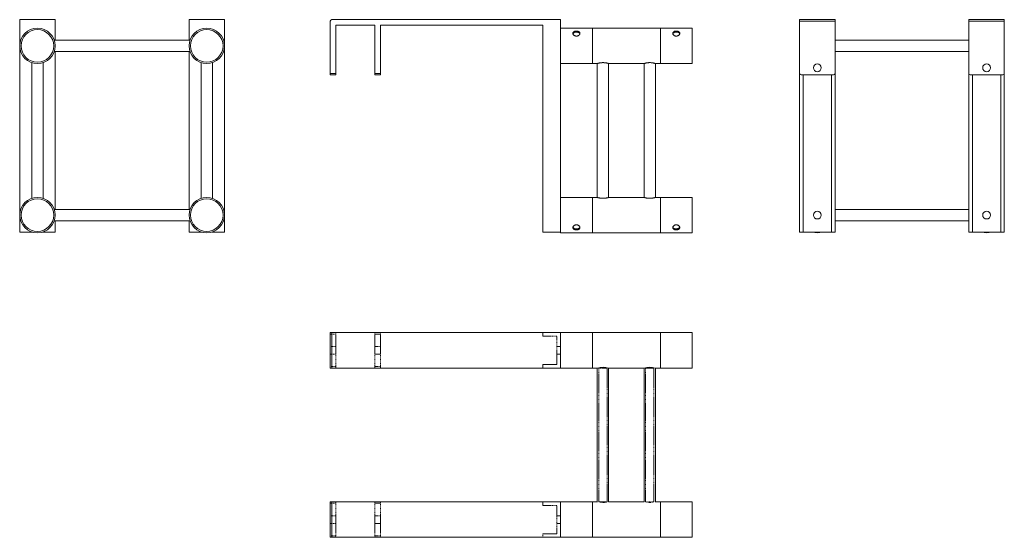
# Model space of a CAD drawing. Header units: millimetres. Extents: x -58 to 1332, y -116 to 615.
import ezdxf

# ---------------------------------------------------------------- set-up
doc = ezdxf.new("R2010")
doc.units = ezdxf.units.MM
doc.linetypes.add('HIDDEN', pattern=[1.905, 1.27, -0.635])

# ---------------------------------------------------------------- blocks, each defined once
blk = doc.blocks.new('la290_face')
at = {"color": 7, "linetype": 'Continuous', "lineweight": 15}
for p, q in [((-185.5, 6), (-185.5, -68)), ((139.5, 8), (-183.5, 8)), ((-177.5, -68), (-177.5, 0)), ((-177.5, 0), (-122.5, 0)), ((-114.5, -68), (-114.5, 0)), ((-114.5, 0), (114.5, 0)), ((114.5, -292), (114.5, 0)), ((139.5, -29), (139.5, 8)), ((-122.5, 0), (-122.5, -68)), ((184.5, -4), (184.5, -54)), ((280.5, -54), (280.5, -4)), ((325.5, -4), (325.5, -54)), ((139.5, -268), (139.5, -29)), ((-185.5, -70), (-185.5, -68)), ((-185.5, -68), (-177.5, -68)), ((-177.5, -68), (-177.5, -70)), ((-122.5, -70), (-122.5, -68)), ((-122.5, -68), (-114.5, -68)), ((-114.5, -68), (-114.5, -70)), ((-177.5, -70), (-185.5, -70)), ((-114.5, -70), (-122.5, -70)), ((184.5, -243), (184.5, -293)), ((280.5, -293), (280.5, -243)), ((325.5, -243), (325.5, -293)), ((139.5, -292), (139.5, -268)), ((134.5, -292), (114.5, -292)), ((139.5, -292), (114.5, -292)), ((139.5, -292), (139.5, -293))]:
    blk.add_line(p, q, dxfattribs=at)
blk.add_arc((-183.5, 6), 2, 90, 180, dxfattribs=at)
for points in [[(184.5, -4), (139.5, -4)], [(280.5, -4), (184.5, -4)], [(325.5, -4), (280.5, -4)], [(139.5, -54), (184.5, -54)], [(184.5, -54), (191.6, -54)], [(191.5, -54), (191.5, -243)], [(207.4, -54), (257.5, -54)], [(207.5, -243), (207.5, -54)], [(257.5, -54), (257.5, -243)], [(273.5, -243), (273.5, -54)], [(273.5, -54), (280.5, -54)], [(280.5, -54), (325.5, -54)], [(184.5, -243), (139.5, -243)], [(191.6, -243), (184.5, -243)], [(257.5, -243), (207.4, -243)], [(280.5, -243), (273.5, -243)], [(325.5, -243), (280.5, -243)], [(139.5, -293), (184.5, -293)], [(184.5, -293), (280.5, -293)], [(280.5, -293), (325.5, -293)]]:
    blk.add_open_spline(points, degree=1, dxfattribs=at)
for points, knots in [([(162, -15.2), (161.7, -15.2), (161.3, -15.2), (160.7, -15.1), (160.4, -15), (159.8, -14.8), (159.5, -14.7), (158.9, -14.4), (158.7, -14.2), (158.2, -13.8), (158, -13.6), (157.7, -13.2), (157.5, -13), (157.3, -12.5), (157.2, -12.3), (157, -11.8), (157, -11.6), (157, -11.1), (157, -10.9), (157.2, -10.4), (157.3, -10.2), (157.4, -9.9), (157.5, -9.8), (157.7, -9.6), (157.8, -9.6), (158, -9.3), (158.2, -9.1), (158.7, -8.9), (158.9, -8.7), (159.5, -8.5), (159.8, -8.4), (160.4, -8.3), (160.7, -8.2), (161.3, -8.2), (161.7, -8.1), (162.3, -8.1), (162.7, -8.2), (163.3, -8.2), (163.6, -8.3), (164.1, -8.4), (164.2, -8.4), (164.5, -8.5), (164.6, -8.6), (165, -8.7), (165.3, -8.9), (165.8, -9.1), (166, -9.3), (166.3, -9.6), (166.5, -9.8), (166.7, -10.2), (166.8, -10.4), (167, -10.9), (167, -11.1), (167, -11.6), (167, -11.8), (166.8, -12.3), (166.7, -12.5), (166.5, -13), (166.3, -13.2), (166.1, -13.5), (166, -13.6), (165.8, -13.8), (165.7, -13.9), (165.3, -14.2), (165.1, -14.4), (164.5, -14.7), (164.2, -14.8), (163.6, -15), (163.3, -15.1), (162.7, -15.2), (162.3, -15.2), (162, -15.2)], [0, 0, 0, 0, 0.03125, 0.03125, 0.0625, 0.0625, 0.09375, 0.09375, 0.125, 0.125, 0.15625, 0.15625, 0.1875, 0.1875, 0.21875, 0.21875, 0.25, 0.25, 0.28125, 0.28125, 0.3125, 0.3125, 0.328125, 0.328125, 0.34375, 0.34375, 0.375, 0.375, 0.40625, 0.40625, 0.4375, 0.4375, 0.46875, 0.46875, 0.5, 0.5, 0.53125, 0.53125, 0.5625, 0.5625, 0.578125, 0.578125, 0.59375, 0.59375, 0.625, 0.625, 0.65625, 0.65625, 0.6875, 0.6875, 0.71875, 0.71875, 0.75, 0.75, 0.78125, 0.78125, 0.8125, 0.8125, 0.84375, 0.84375, 0.859375, 0.859375, 0.875, 0.875, 0.90625, 0.90625, 0.9375, 0.9375, 0.96875, 0.96875, 1, 1, 1, 1]), ([(157.2, -12.1), (157.2, -11.8), (157.4, -11.2), (158.3, -10.4), (159.7, -9.8), (161.3, -9.6), (163, -9.6), (164.6, -9.9), (165.9, -10.6), (166.7, -11.3), (166.8, -11.9), (166.8, -12.1)], [0, 0, 0, 0, 0.08402, 0.205337, 0.329142, 0.453276, 0.574904, 0.695139, 0.817219, 0.941527, 1, 1, 1, 1]), ([(303, -15.2), (302.7, -15.2), (302.3, -15.2), (301.7, -15.1), (301.4, -15), (300.8, -14.8), (300.5, -14.7), (299.9, -14.4), (299.7, -14.2), (299.2, -13.8), (299, -13.6), (298.7, -13.2), (298.5, -13), (298.3, -12.5), (298.2, -12.3), (298, -11.8), (298, -11.6), (298, -11.1), (298, -10.9), (298.2, -10.4), (298.3, -10.2), (298.4, -9.9), (298.5, -9.8), (298.7, -9.6), (298.8, -9.6), (299, -9.3), (299.2, -9.1), (299.7, -8.9), (299.9, -8.7), (300.5, -8.5), (300.8, -8.4), (301.4, -8.3), (301.7, -8.2), (302.3, -8.2), (302.7, -8.1), (303.3, -8.1), (303.7, -8.2), (304.3, -8.2), (304.6, -8.3), (305.1, -8.4), (305.2, -8.4), (305.5, -8.5), (305.6, -8.6), (306, -8.7), (306.3, -8.9), (306.8, -9.1), (307, -9.3), (307.3, -9.6), (307.5, -9.8), (307.7, -10.2), (307.8, -10.4), (308, -10.9), (308, -11.1), (308, -11.6), (308, -11.8), (307.8, -12.3), (307.7, -12.5), (307.5, -13), (307.3, -13.2), (307.1, -13.5), (307, -13.6), (306.8, -13.8), (306.7, -13.9), (306.3, -14.2), (306.1, -14.4), (305.5, -14.7), (305.2, -14.8), (304.6, -15), (304.3, -15.1), (303.7, -15.2), (303.3, -15.2), (303, -15.2)], [0, 0, 0, 0, 0.03125, 0.03125, 0.0625, 0.0625, 0.09375, 0.09375, 0.125, 0.125, 0.15625, 0.15625, 0.1875, 0.1875, 0.21875, 0.21875, 0.25, 0.25, 0.28125, 0.28125, 0.3125, 0.3125, 0.328125, 0.328125, 0.34375, 0.34375, 0.375, 0.375, 0.40625, 0.40625, 0.4375, 0.4375, 0.46875, 0.46875, 0.5, 0.5, 0.53125, 0.53125, 0.5625, 0.5625, 0.578125, 0.578125, 0.59375, 0.59375, 0.625, 0.625, 0.65625, 0.65625, 0.6875, 0.6875, 0.71875, 0.71875, 0.75, 0.75, 0.78125, 0.78125, 0.8125, 0.8125, 0.84375, 0.84375, 0.859375, 0.859375, 0.875, 0.875, 0.90625, 0.90625, 0.9375, 0.9375, 0.96875, 0.96875, 1, 1, 1, 1]), ([(298.2, -12.1), (298.2, -11.8), (298.4, -11.2), (299.3, -10.4), (300.7, -9.8), (302.3, -9.6), (304, -9.6), (305.6, -9.9), (306.9, -10.6), (307.7, -11.3), (307.8, -11.9), (307.8, -12.1)], [0, 0, 0, 0, 0.08402, 0.205337, 0.329142, 0.453276, 0.574904, 0.695139, 0.817219, 0.941527, 1, 1, 1, 1]), ([(199.5, -52.7), (199.1, -52.7), (198.2, -52.7), (196.9, -52.8), (195.7, -53), (194.6, -53.2), (193.6, -53.4), (192.8, -53.6), (192.1, -53.8), (191.7, -53.9), (191.5, -54), (191.5, -54), (191.5, -54)], [0, 0, 0, 0, 0.1020677, 0.2071997, 0.3092396, 0.4140641, 0.5194402, 0.6277263, 0.7354361, 0.8464692, 0.9506598, 1, 1, 1, 1]), ([(191.6, -54), (191.6, -54), (191.4, -54), (192.1, -53.8), (193.5, -53.4), (195.6, -53), (198.2, -52.7), (200.9, -52.7), (203.4, -53), (205.5, -53.4), (206.9, -53.8), (207.6, -54), (207.5, -54), (207.4, -54)], [0, 0, 0, 0, 0.029209, 0.131166, 0.234443, 0.342221, 0.451256, 0.555701, 0.656975, 0.761298, 0.870159, 0.978188, 1, 1, 1, 1]), ([(207.5, -54), (207.5, -54), (207.5, -54), (207.3, -53.9), (206.8, -53.8), (206.2, -53.6), (205.4, -53.4), (204.4, -53.2), (203.3, -53), (202.1, -52.8), (200.8, -52.7), (199.9, -52.7), (199.5, -52.7)], [0, 0, 0, 0, 0.05853, 0.163425, 0.264026, 0.367359, 0.471514, 0.578488, 0.686154, 0.79705, 0.8971, 1, 1, 1, 1]), ([(265.5, -52.7), (265.1, -52.7), (264.2, -52.7), (262.9, -52.8), (261.7, -53), (260.6, -53.2), (259.6, -53.4), (258.8, -53.6), (258.1, -53.8), (257.7, -53.9), (257.5, -54), (257.5, -54), (257.5, -54)], [0, 0, 0, 0, 0.102068, 0.2072, 0.30924, 0.414064, 0.51944, 0.627726, 0.735436, 0.846469, 0.95066, 1, 1, 1, 1]), ([(273.5, -54), (273.5, -54), (273.5, -54), (273.3, -53.9), (272.9, -53.8), (272.2, -53.6), (271.4, -53.4), (270.5, -53.2), (269.3, -53), (268.1, -52.8), (266.8, -52.7), (265.4, -52.7), (264.1, -52.7), (262.9, -52.8), (261.7, -53), (260.6, -53.2), (259.6, -53.4), (258.8, -53.6), (258.1, -53.8), (257.7, -53.9), (257.5, -54), (257.5, -54), (257.5, -54)], [0, 0, 0, 0, 0.0290518, 0.0793285, 0.1310318, 0.1819918, 0.2343115, 0.2874628, 0.3421146, 0.3958229, 0.4512218, 0.5026778, 0.5557248, 0.6056818, 0.6570103, 0.708487, 0.7613348, 0.8149998, 0.8702381, 0.9234469, 0.9783389, 1, 1, 1, 1]), ([(273.5, -54), (273.5, -54), (273.5, -54), (273.3, -53.9), (272.8, -53.8), (272.2, -53.6), (271.4, -53.4), (270.4, -53.2), (269.3, -53), (268.1, -52.8), (266.8, -52.7), (265.9, -52.7), (265.5, -52.7)], [0, 0, 0, 0, 0.05853, 0.163425, 0.264026, 0.367359, 0.471514, 0.578488, 0.686154, 0.79705, 0.8971, 1, 1, 1, 1]), ([(191.5, -243), (191.5, -243), (191.5, -243), (191.7, -243.1), (192.2, -243.2), (192.8, -243.4), (193.6, -243.6), (194.6, -243.8), (195.7, -244), (196.9, -244.2), (198.2, -244.3), (199.1, -244.3), (199.5, -244.3)], [0, 0, 0, 0, 0.05853, 0.163425, 0.264026, 0.367359, 0.471514, 0.578488, 0.686154, 0.79705, 0.8971, 1, 1, 1, 1]), ([(207.4, -243), (207.4, -243), (207.6, -243), (206.9, -243.2), (205.5, -243.6), (203.4, -244), (200.8, -244.3), (198.1, -244.3), (195.6, -244), (193.5, -243.6), (192.1, -243.2), (191.4, -243), (191.5, -243), (191.6, -243)], [0, 0, 0, 0, 0.0292088, 0.1311657, 0.2344432, 0.3422205, 0.4512561, 0.5557009, 0.6569753, 0.7612976, 0.8701594, 0.978188, 1, 1, 1, 1]), ([(199.5, -244.3), (199.9, -244.3), (200.8, -244.3), (202.1, -244.2), (203.3, -244), (204.4, -243.8), (205.4, -243.6), (206.2, -243.4), (206.9, -243.2), (207.3, -243.1), (207.5, -243), (207.5, -243), (207.5, -243)], [0, 0, 0, 0, 0.102068, 0.2072, 0.30924, 0.414064, 0.51944, 0.627726, 0.735436, 0.846469, 0.95066, 1, 1, 1, 1]), ([(257.5, -243), (257.5, -243), (257.5, -243), (257.7, -243.1), (258.2, -243.2), (258.8, -243.4), (259.6, -243.6), (260.6, -243.8), (261.7, -244), (262.9, -244.2), (264.2, -244.3), (265.1, -244.3), (265.5, -244.3)], [0, 0, 0, 0, 0.05853, 0.163425, 0.264026, 0.367359, 0.471514, 0.578488, 0.686154, 0.79705, 0.8971, 1, 1, 1, 1]), ([(257.5, -243), (257.5, -243), (257.5, -243), (257.7, -243.1), (258.1, -243.2), (258.8, -243.4), (259.6, -243.6), (260.5, -243.8), (261.7, -244), (262.9, -244.2), (264.2, -244.3), (265.6, -244.3), (266.9, -244.3), (268.1, -244.2), (269.3, -244), (270.4, -243.8), (271.4, -243.6), (272.2, -243.4), (272.9, -243.2), (273.3, -243.1), (273.5, -243), (273.5, -243), (273.5, -243)], [0, 0, 0, 0, 0.029052, 0.079329, 0.131032, 0.181992, 0.234312, 0.287463, 0.342115, 0.395823, 0.451222, 0.502678, 0.555725, 0.605682, 0.65701, 0.708487, 0.761335, 0.815, 0.870238, 0.923447, 0.978339, 1, 1, 1, 1]), ([(265.5, -244.3), (265.9, -244.3), (266.8, -244.3), (268.1, -244.2), (269.3, -244), (270.4, -243.8), (271.4, -243.6), (272.2, -243.4), (272.9, -243.2), (273.3, -243.1), (273.5, -243), (273.5, -243), (273.5, -243)], [0, 0, 0, 0, 0.102068, 0.2072, 0.30924, 0.414064, 0.51944, 0.627726, 0.735436, 0.846469, 0.95066, 1, 1, 1, 1]), ([(162, -281.8), (162.3, -281.8), (162.7, -281.8), (163.3, -281.9), (163.6, -282), (164.2, -282.2), (164.5, -282.3), (165, -282.6), (165.3, -282.8), (165.8, -283.2), (166, -283.4), (166.3, -283.8), (166.5, -284), (166.7, -284.5), (166.8, -284.7), (167, -285.2), (167, -285.4), (167, -285.9), (167, -286.1), (166.8, -286.6), (166.7, -286.8), (166.6, -287.1), (166.5, -287.2), (166.3, -287.4), (166.2, -287.4), (166, -287.7), (165.8, -287.9), (165.3, -288.1), (165.1, -288.3), (164.5, -288.5), (164.2, -288.6), (163.6, -288.7), (163.3, -288.8), (162.7, -288.8), (162.3, -288.9), (161.7, -288.9), (161.3, -288.8), (160.7, -288.8), (160.4, -288.7), (159.9, -288.6), (159.8, -288.6), (159.5, -288.5), (159.4, -288.4), (158.9, -288.3), (158.7, -288.1), (158.2, -287.9), (158, -287.7), (157.7, -287.4), (157.5, -287.2), (157.3, -286.8), (157.2, -286.6), (157, -286.1), (157, -285.9), (157, -285.4), (157, -285.2), (157.2, -284.7), (157.3, -284.5), (157.5, -284), (157.7, -283.8), (157.9, -283.5), (158, -283.4), (158.2, -283.2), (158.3, -283.1), (158.7, -282.8), (158.9, -282.6), (159.5, -282.3), (159.8, -282.2), (160.4, -282), (160.7, -281.9), (161.3, -281.8), (161.7, -281.8), (162, -281.8)], [0, 0, 0, 0, 0.03125, 0.03125, 0.0625, 0.0625, 0.09375, 0.09375, 0.125, 0.125, 0.15625, 0.15625, 0.1875, 0.1875, 0.21875, 0.21875, 0.25, 0.25, 0.28125, 0.28125, 0.3125, 0.3125, 0.328125, 0.328125, 0.34375, 0.34375, 0.375, 0.375, 0.40625, 0.40625, 0.4375, 0.4375, 0.46875, 0.46875, 0.5, 0.5, 0.53125, 0.53125, 0.5625, 0.5625, 0.578125, 0.578125, 0.59375, 0.59375, 0.625, 0.625, 0.65625, 0.65625, 0.6875, 0.6875, 0.71875, 0.71875, 0.75, 0.75, 0.78125, 0.78125, 0.8125, 0.8125, 0.84375, 0.84375, 0.859375, 0.859375, 0.875, 0.875, 0.90625, 0.90625, 0.9375, 0.9375, 0.96875, 0.96875, 1, 1, 1, 1]), ([(166.8, -284.9), (166.8, -285.2), (166.6, -285.8), (165.7, -286.6), (164.3, -287.2), (162.7, -287.4), (161, -287.4), (159.4, -287.1), (158.1, -286.4), (157.3, -285.7), (157.2, -285.1), (157.2, -284.9)], [0, 0, 0, 0, 0.0840203, 0.2053372, 0.3291422, 0.4532761, 0.574904, 0.6951385, 0.8172187, 0.9415266, 1, 1, 1, 1]), ([(303, -281.8), (303.3, -281.8), (303.7, -281.8), (304.3, -281.9), (304.6, -282), (305.2, -282.2), (305.5, -282.3), (306, -282.6), (306.3, -282.8), (306.8, -283.2), (307, -283.4), (307.3, -283.8), (307.5, -284), (307.7, -284.5), (307.8, -284.7), (308, -285.2), (308, -285.4), (308, -285.9), (308, -286.1), (307.8, -286.6), (307.7, -286.8), (307.6, -287.1), (307.5, -287.2), (307.3, -287.4), (307.2, -287.4), (307, -287.7), (306.8, -287.9), (306.3, -288.1), (306.1, -288.3), (305.5, -288.5), (305.2, -288.6), (304.6, -288.7), (304.3, -288.8), (303.7, -288.8), (303.3, -288.9), (302.7, -288.9), (302.3, -288.8), (301.7, -288.8), (301.4, -288.7), (300.9, -288.6), (300.8, -288.6), (300.5, -288.5), (300.4, -288.4), (299.9, -288.3), (299.7, -288.1), (299.2, -287.9), (299, -287.7), (298.7, -287.4), (298.5, -287.2), (298.3, -286.8), (298.2, -286.6), (298, -286.1), (298, -285.9), (298, -285.4), (298, -285.2), (298.2, -284.7), (298.3, -284.5), (298.5, -284), (298.7, -283.8), (298.9, -283.5), (299, -283.4), (299.2, -283.2), (299.3, -283.1), (299.7, -282.8), (299.9, -282.6), (300.5, -282.3), (300.8, -282.2), (301.4, -282), (301.7, -281.9), (302.3, -281.8), (302.7, -281.8), (303, -281.8)], [0, 0, 0, 0, 0.03125, 0.03125, 0.0625, 0.0625, 0.09375, 0.09375, 0.125, 0.125, 0.15625, 0.15625, 0.1875, 0.1875, 0.21875, 0.21875, 0.25, 0.25, 0.28125, 0.28125, 0.3125, 0.3125, 0.328125, 0.328125, 0.34375, 0.34375, 0.375, 0.375, 0.40625, 0.40625, 0.4375, 0.4375, 0.46875, 0.46875, 0.5, 0.5, 0.53125, 0.53125, 0.5625, 0.5625, 0.578125, 0.578125, 0.59375, 0.59375, 0.625, 0.625, 0.65625, 0.65625, 0.6875, 0.6875, 0.71875, 0.71875, 0.75, 0.75, 0.78125, 0.78125, 0.8125, 0.8125, 0.84375, 0.84375, 0.859375, 0.859375, 0.875, 0.875, 0.90625, 0.90625, 0.9375, 0.9375, 0.96875, 0.96875, 1, 1, 1, 1]), ([(307.8, -284.9), (307.8, -285.2), (307.6, -285.8), (306.7, -286.6), (305.3, -287.2), (303.7, -287.4), (302, -287.4), (300.4, -287.1), (299.1, -286.4), (298.3, -285.7), (298.2, -285.1), (298.2, -284.9)], [0, 0, 0, 0, 0.0840203, 0.2053372, 0.3291422, 0.4532761, 0.574904, 0.6951385, 0.8172187, 0.9415266, 1, 1, 1, 1])]:
    blk.add_open_spline(points, degree=3, knots=knots, dxfattribs=at)
blk = doc.blocks.new('l290ca_dessus')
at = {"color": 7, "linetype": 'HIDDEN', "lineweight": 0}
for p, q in [((-141, -50), (-141, 0)), ((-141, 0), (-141, -50)), ((-45, 0), (-45, -25)), ((-511, -2), (-503, -2)), ((-503, -50), (-503, 0)), ((-448, -50), (-448, 0)), ((-448, -2), (-440, -2)), ((-440, -50), (-440, 0)), ((-211, -5), (-211, 0)), ((-191, -5), (-211, -5)), ((-191, -45), (-191, -5)), ((-45, 0), (-45, -50)), ((-45, -25), (-45, -50)), ((-503, -48), (-511, -48)), ((-440, -48), (-448, -48)), ((-211, -45), (-191, -45)), ((-211, -50), (-211, -45)), ((-511, -241), (-503, -241)), ((-503, -289), (-503, -239)), ((-448, -289), (-448, -239)), ((-448, -241), (-440, -241)), ((-440, -289), (-440, -239)), ((-211, -244), (-211, -239)), ((-191, -244), (-211, -244)), ((-191, -284), (-191, -244)), ((-141, -289), (-141, -239)), ((-141, -239), (-141, -289)), ((-45, -239), (-45, -264)), ((-45, -239), (-45, -289)), ((-45, -264), (-45, -289)), ((-503, -287), (-511, -287)), ((-440, -287), (-448, -287)), ((-211, -284), (-191, -284)), ((-211, -289), (-211, -284))]:
    blk.add_line(p, q, dxfattribs=at)
at = {"color": 7, "linetype": 'Continuous', "lineweight": 15}
for p, q in [((-141, 0), (-141, -50)), ((-45, -50), (-45, 0)), ((0, 0), (0, -50)), ((-511, 0), (-509, 0)), ((-511, -50), (-511, 0)), ((-186, 0), (-509, 0)), ((-509, 0), (-509, -50)), ((-186, -50), (-186, 0)), ((-509, -50), (-511, -50)), ((-186, -50), (-509, -50)), ((-511, -239), (-509, -239)), ((-511, -289), (-511, -239)), ((-186, -239), (-509, -239)), ((-509, -239), (-509, -289)), ((-186, -289), (-186, -239)), ((-141, -239), (-141, -289)), ((-45, -289), (-45, -239)), ((0, -239), (0, -289)), ((-509, -289), (-511, -289)), ((-186, -289), (-509, -289))]:
    blk.add_line(p, q, dxfattribs=at)
for centre in [(-126, -74.3), (-60, -74.3)]:
    blk.add_arc(centre, 25.6, 71.7823, 107.9688, dxfattribs=at)
at = {"color": 7, "linetype": 'HIDDEN', "lineweight": 0}
for centre in [(-126, -74.6), (-60, -74.6)]:
    blk.add_arc(centre, 25.3, 76.3016, 103.516, dxfattribs=at)
at = {"color": 7, "linetype": 'Continuous', "lineweight": 15}
for points in [[(-141, 0), (-186, 0)], [(-45, 0), (-141, 0)], [(0, 0), (-45, 0)], [(-186, -50), (-141, -50)], [(-141, -50), (-133.9, -50)], [(-134, -50), (-134, -239)], [(-118, -239), (-118, -50)], [(-118, -50), (-67.9, -50)], [(-68, -50), (-68, -239)], [(-52, -239), (-52, -50)], [(-52, -50), (-45, -50)], [(-45, -50), (0, -50)], [(-141, -239), (-186, -239)], [(-133.9, -239), (-141, -239)], [(-67.9, -239), (-118.1, -239)], [(-45, -239), (-52.1, -239)], [(0, -239), (-45, -239)], [(-186, -289), (-141, -289)], [(-141, -289), (-45, -289)], [(-45, -289), (0, -289)]]:
    blk.add_open_spline(points, degree=1, dxfattribs=at)
at = {"color": 7, "linetype": 'HIDDEN', "lineweight": 0}
for points in [[(-503, -19.5), (-511, -19.5)], [(-440, -19.5), (-448, -19.5)], [(-186, -19.5), (-191, -19.5)], [(-511, -30.5), (-503, -30.5)], [(-448, -30.5), (-440, -30.5)], [(-191, -30.5), (-186, -30.5)], [(-132, -50), (-132, -239)], [(-132, -50), (-120, -50)], [(-120, -239), (-120, -50)], [(-66, -50), (-66, -239)], [(-66, -50), (-54, -50)], [(-54, -239), (-54, -50)], [(-134, -239), (-134, -239)], [(-133.9, -239), (-133.9, -239)], [(-132, -239), (-132, -239)], [(-120, -239), (-132, -239)], [(-126, -239.7), (-126.3, -239.7)], [(-125.2, -239.7), (-126, -239.7)], [(-68, -239), (-68, -239)], [(-67.9, -239), (-67.9, -239)], [(-66, -239), (-66, -239)], [(-54, -239), (-66, -239)], [(-60.8, -239.7), (-60, -239.7)], [(-60, -239.7), (-59.6, -239.7)], [(-503, -258.5), (-511, -258.5)], [(-440, -258.5), (-448, -258.5)], [(-186, -258.5), (-191, -258.5)], [(-511, -269.5), (-503, -269.5)], [(-448, -269.5), (-440, -269.5)], [(-191, -269.5), (-186, -269.5)]]:
    blk.add_open_spline(points, degree=1, dxfattribs=at)
for points in [[(-131.9, -239), (-131.9, -239), (-132, -239), (-131.5, -239.1), (-130.4, -239.3), (-128.8, -239.6), (-126.8, -239.7), (-124.8, -239.7), (-122.9, -239.6), (-121.4, -239.3), (-120.4, -239.1), (-119.9, -239), (-120, -239), (-120, -239)], [(-54.1, -239), (-54.1, -239), (-54, -239), (-54.5, -239.1), (-55.6, -239.3), (-57.2, -239.6), (-59.2, -239.7), (-61.2, -239.7), (-63.1, -239.6), (-64.6, -239.3), (-65.6, -239.1), (-66.1, -239), (-66, -239), (-66, -239)]]:
    blk.add_open_spline(points, degree=3, knots=[0, 0, 0, 0, 0.032372, 0.136636, 0.241808, 0.349601, 0.457812, 0.563375, 0.667402, 0.773343, 0.881687, 0.989235, 1, 1, 1, 1], dxfattribs=at)
blk = doc.blocks.new('l290ca_cote1')
at = {"color": 7, "linetype": 'Continuous', "lineweight": 15}
for p, q in [((-25, 276), (25, 276)), ((-25, 274), (-25, 276)), ((-25, 274), (-25, 200)), ((25, 274), (-25, 274)), ((-25, -24), (-25, 268)), ((-25, 268), (-25, 200)), ((25, 276), (25, 274)), ((25, 274), (25, 200)), ((25, -24), (25, 268)), ((25, 268), (25, 200)), ((214, 274), (214, 276)), ((214, 276), (264, 276)), ((214, 274), (214, 200)), ((264, 274), (214, 274)), ((214, -24), (214, 268)), ((214, 268), (214, 200)), ((264, 276), (264, 274)), ((264, 274), (264, 200)), ((264, -24), (264, 268)), ((264, 268), (264, 200)), ((23, 198), (-23, 198)), ((-20, -24), (-20, 198)), ((20, -24), (20, 198)), ((262, 198), (216, 198)), ((219, -24), (219, 198)), ((259, -24), (259, 198)), ((-20, -24), (-25, -24)), ((20, -24), (-20, -24)), ((25, -24), (20, -24)), ((219, -24), (214, -24)), ((259, -24), (219, -24)), ((264, -24), (259, -24))]:
    blk.add_line(p, q, dxfattribs=at)
for centre in [(0, 208), (239, 208), (0, 0), (239, 0)]:
    blk.add_circle(centre, 5.5, dxfattribs=at)
for centre, radius, start, end in [((-23, 200), 2, 180, 270), ((23, 200), 2, 270, 0), ((216, 200), 2, 180, 270), ((262, 200), 2, 270, 0), ((0, 0), 25, 253.7398, 286.2602), ((239, 0), 25, 253.7398, 286.2602)]:
    blk.add_arc(centre, radius, start, end, dxfattribs=at)
for points in [[(214, 247), (25, 247)], [(25, 231), (214, 231)], [(214, 8), (25, 8)], [(25, -8), (214, -8)]]:
    blk.add_open_spline(points, degree=1, dxfattribs=at)
blk = doc.blocks.new('l290ca_cote2')
at = {"color": 7, "linetype": 'Continuous', "lineweight": 15}
for p, q in [((-25, 37), (25, 37)), ((-25, 0), (-25, 37)), ((-25, -39), (-25, 29)), ((-25, -39), (-25, 29)), ((25, 8), (25, 37)), ((25, 8), (25, 29)), ((25, 8), (25, 29)), ((214, 37), (264, 37)), ((214, 8), (214, 37)), ((214, 8), (214, 29)), ((214, 8), (214, 29)), ((264, 0), (264, 37)), ((264, -39), (264, 29)), ((264, -39), (264, 29)), ((-25, -239), (-25, 0)), ((264, -239), (264, 0)), ((25, -39), (25, -8)), ((25, -39), (25, -8)), ((25, -231), (25, -8)), ((214, -39), (214, -8)), ((214, -39), (214, -8)), ((214, -231), (214, -8)), ((-25, -263), (-25, -239)), ((25, -263), (25, -247)), ((214, -263), (214, -247)), ((264, -263), (264, -239)), ((-7, -263), (-25, -263)), ((25, -263), (7, -263)), ((232, -263), (214, -263)), ((264, -263), (246, -263))]:
    blk.add_line(p, q, dxfattribs=at)
for centre, radius in [((0, 0), 25), ((0, 0), 23), ((239, 0), 25), ((239, 0), 23), ((0, -239), 25), ((0, -239), 23), ((239, -239), 25), ((239, -239), 23)]:
    blk.add_circle(centre, radius, dxfattribs=at)
for points in [[(-13.8, 20.9), (-13.8, 20.9)], [(215.3, 8), (23.7, 8)], [(259.9, 13.8), (259.9, 13.8)], [(20.9, -13.8), (20.9, -13.8)], [(23.7, -8), (215.3, -8)], [(-8, -23.7), (-8, -215.3)], [(8, -215.3), (8, -23.7)], [(225.2, -20.9), (225.2, -20.9)], [(231, -23.7), (231, -215.3)], [(247, -215.3), (247, -23.7)], [(225.2, -218.1), (225.2, -218.1)], [(20.9, -225.2), (20.9, -225.2)], [(23.7, -231), (23.7, -231)], [(215.3, -231), (23.7, -231)], [(23.7, -247), (215.3, -247)], [(-13.8, -259.9), (-13.8, -259.9)], [(259.9, -252.8), (259.9, -252.8)]]:
    blk.add_open_spline(points, degree=1, dxfattribs=at)

msp = doc.modelspace()

# ---------------------------------------------------------------- block references
for name, p in [('l290ca_cote2', (-32.7, 577.8)), ('la290_face', (566.3, 606.8)), ('l290ca_cote1', (1068.4, 338.8)), ('l290ca_dessus', (891.8, 172.8))]:
    msp.add_blockref(name, p)

doc.saveas('drawing.dxf')
